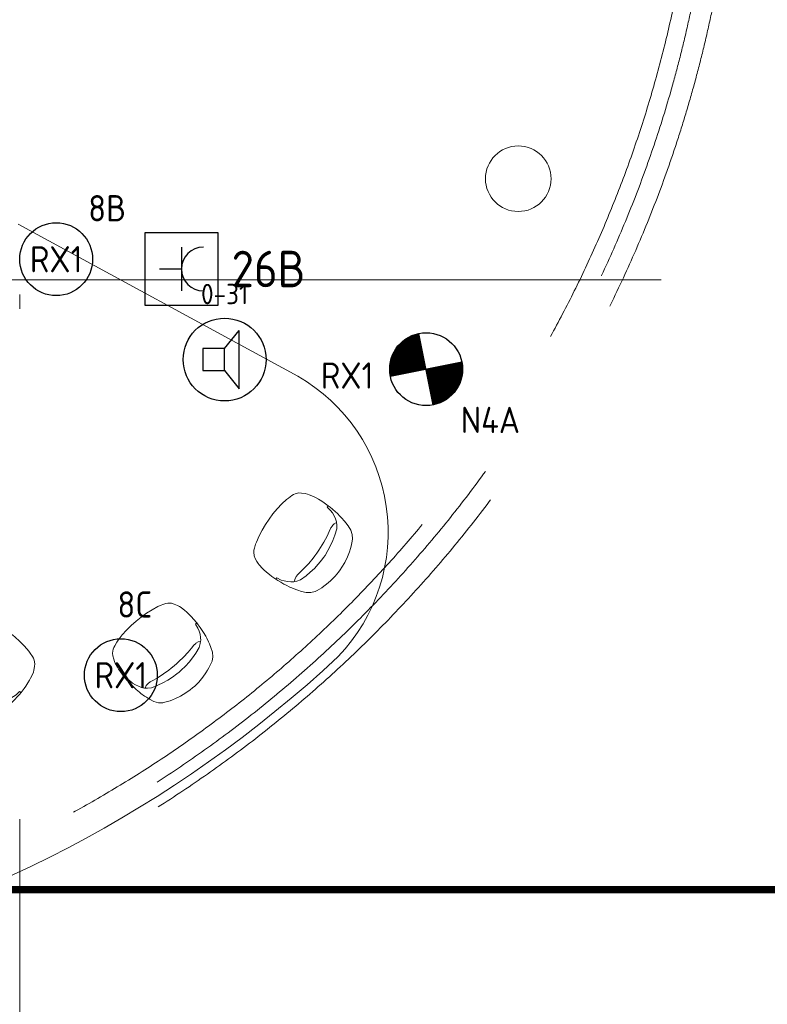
# Model space of a CAD drawing. Header units: millimetres. Extents: x -39149 to 267781, y -2340 to 58540.
# Tile 88 of 244: x 28811 to 33940, y 15429 to 22185. Entities that reach past the tile are written whole.
import ezdxf
from ezdxf.enums import TextEntityAlignment as Align

# ---------------------------------------------------------------- set-up
doc = ezdxf.new("R2010")
doc.units = ezdxf.units.MM
doc.header["$LTSCALE"] = 100
doc.header["$MEASUREMENT"] = 0
for name, pattern in [('B0605', [141, 70, -35, 1, -35]), ('B0701', [46.823999, 31.199999, -15.624]), ('CENTER', [20, 12.5, -2.5, 2.5, -2.5])]:
    doc.linetypes.add(name, pattern=pattern)
for name, color, linetype in [('00  Bestaande kolommen', 7, 'Continuous'), ('22 NC Binnenwanden', 7, 'Continuous'), ('45 Plafond', 7, 'Continuous'), ('82 Interieur', 7, 'Continuous'), ('A Stramien', 7, 'Continuous'), ('AL$1A---_ALGEMEEN--bestaand', 9, 'Continuous'), ('EL6222--_KRACHT_230', 3, 'Continuous'), ('EL6311--_LICHT_BINNEN', 3, 'Continuous'), ('EL6421--_GELUID', 3, 'Continuous'), ('handhaven - AL$1A---_ALGEMEEN', 8, 'Continuous'), ('INDELING--bestaand', 7, 'Continuous'), ('T Maatvoering 1_ 50', 7, 'Continuous')]:
    doc.layers.add(name, color=color, linetype=linetype)
doc.styles.add('buro-012', font='isocp.shx', dxfattribs={"height": 120})
doc.styles.add('BURO-018', font='isocp.shx', dxfattribs={"height": 180})
doc.styles.add('BURO-025', font='isocp.shx', dxfattribs={"height": 250})
doc.styles.add('GENERATED_STYLE_3', font='swiss.ttf', dxfattribs={"width": 0.96})

# ---------------------------------------------------------------- blocks, each defined once
blk = doc.blocks.new('Slab_174_7', base_point=(25329.4, 15471.4))
at = {"layer": '45 Plafond', "color": 8, "linetype": 'B0701', "lineweight": 0}
blk.add_lwpolyline([(25329.4, 15471.4, -0.31287), (17263.9, 20902), (17411.3, 20948.6, 0.303788), (25328.1, 15624.9, 0.993759), (25224.5, 32376.1, 0.301277), (17411.3, 27028), (17264, 27099.3, -0.309474), (25224, 32530.6, -0.992368)], format="xyb", close=True, dxfattribs=at)
blk = doc.blocks.new('Slab_319_7', base_point=(28935.9, 24000.6))
at = {"layer": '45 Plafond', "color": 8, "linetype": 'B0701', "lineweight": 0}
blk.add_lwpolyline([(28935.9, 24000.6, -1), (21486.6, 24000.6), (21487.1, 24000.6, -1), (28935.5, 24000.6)], format="xyb", close=True, dxfattribs=at)
blk = doc.blocks.new('Designstoel 12 14_2')
at = {"layer": '82 Interieur', "color": 8, "linetype": 'Continuous', "lineweight": 0}
for p, q in [((88.6, 546.4), (65, 526.8)), ((102.2, 553.1), (88.6, 546.4)), ((135.4, 567.5), (102.2, 553.1)), ((151.7, 573.3), (135.4, 567.5)), ((173.3, 580.4), (151.7, 573.3)), ((209.5, 589.7), (173.3, 580.4)), ((252.3, 596.9), (209.5, 589.7)), ((290.3, 599.8), (252.3, 596.9)), ((310, 600), (290.3, 599.8)), ((329.7, 599.8), (310, 600)), ((367.7, 596.9), (329.7, 599.8)), ((410.5, 589.7), (367.7, 596.9)), ((446.7, 580.4), (410.5, 589.7)), ((468.3, 573.3), (446.7, 580.4)), ((484.6, 567.5), (468.3, 573.3)), ((517.8, 553.1), (484.6, 567.5)), ((531.4, 546.4), (517.8, 553.1)), ((555, 526.8), (531.4, 546.4)), ((46.7, 500.9), (34.1, 468.9)), ((65, 526.8), (46.7, 500.9)), ((573.3, 500.9), (555, 526.8)), ((585.9, 468.9), (573.3, 500.9)), ((21.8, 429.8), (15.1, 401.2)), ((26.4, 444.8), (21.8, 429.8)), ((34.1, 468.9), (26.4, 444.8)), ((73.4, 402.5), (96.1, 418.2)), ((96.1, 418.2), (139.1, 432.7)), ((139.1, 432.7), (176.2, 442.6)), ((176.2, 442.6), (213.9, 450)), ((213.9, 450), (252.2, 455)), ((252.2, 455), (290.7, 457.5)), ((290.7, 457.5), (310, 457.5)), ((310, 457.5), (329.3, 457.5)), ((329.3, 457.5), (367.8, 455)), ((367.8, 455), (406.1, 450)), ((406.1, 450), (443.8, 442.6)), ((443.8, 442.6), (480.9, 432.7)), ((480.9, 432.7), (523.9, 418.2)), ((523.9, 418.2), (546.6, 402.5)), ((593.6, 444.8), (585.9, 468.9)), ((598.2, 429.8), (593.6, 444.8)), ((604.9, 401.2), (598.2, 429.8)), ((5.1, 342.6), (2.8, 317)), ((7.4, 358.4), (5.1, 342.6)), ((12, 387.6), (7.4, 358.4)), ((15.1, 401.2), (12, 387.6)), ((23.7, 331), (33.2, 351.6)), ((33.2, 351.6), (45.3, 371.6)), ((45.3, 371.6), (57.1, 387.5)), ((57.1, 387.5), (61.2, 391.3)), ((61.2, 391.3), (73.4, 402.5)), ((77.2, 383.4), (61.2, 391.3)), ((94.5, 381), (77.2, 383.4)), ((95.6, 380.9), (94.5, 381)), ((114, 381.4), (95.6, 380.9)), ((139.4, 386), (114, 381.4)), ((175.2, 392.7), (139.4, 386)), ((220.2, 398.6), (175.2, 392.7)), ((265, 402.1), (220.2, 398.6)), ((285.6, 402.6), (265, 402.1)), ((310, 403.3), (285.6, 402.6)), ((334.4, 402.6), (310, 403.3)), ((355, 402.1), (334.4, 402.6)), ((399.8, 398.6), (355, 402.1)), ((444.8, 392.7), (399.8, 398.6)), ((480.6, 386), (444.8, 392.7)), ((506, 381.4), (480.6, 386)), ((524.4, 380.9), (506, 381.4)), ((525.5, 381), (524.4, 380.9)), ((542.8, 383.4), (525.5, 381)), ((558.8, 391.3), (542.8, 383.4)), ((546.6, 402.5), (558.8, 391.3)), ((562.9, 387.5), (558.8, 391.3)), ((574.7, 371.6), (562.9, 387.5)), ((586.8, 351.6), (574.7, 371.6)), ((596.3, 331), (586.8, 351.6)), ((608, 387.6), (604.9, 401.2)), ((612.6, 358.4), (608, 387.6)), ((614.9, 342.6), (612.6, 358.4)), ((617.2, 317), (614.9, 342.6)), ((1, 294.1), (0, 278.1)), ((0, 278.1), (0.2, 243.8)), ((12, 278.1), (0, 278.1)), ((2.8, 317), (1, 294.1)), ((12, 278.1), (16.9, 310)), ((16.9, 310), (23.7, 331)), ((603.1, 310), (596.3, 331)), ((608, 278.1), (603.1, 310)), ((608, 278.1), (620, 278.1)), ((619, 294.1), (617.2, 317)), ((620, 278.1), (619, 294.1)), ((619.8, 243.8), (620, 278.1)), ((0.2, 243.8), (1.1, 224)), ((1.1, 224), (2.7, 197.2)), ((617.3, 197.2), (618.9, 224)), ((618.9, 224), (619.8, 243.8)), ((2.7, 197.2), (5.4, 173.9)), ((5.4, 173.9), (7.5, 159.8)), ((7.5, 159.8), (14.5, 128.1)), ((605.5, 128.1), (612.5, 159.8)), ((612.5, 159.8), (614.6, 173.9)), ((614.6, 173.9), (617.3, 197.2)), ((14.5, 128.1), (18.2, 115.5)), ((18.2, 115.5), (23.7, 101.7)), ((23.7, 101.7), (35.1, 78.8)), ((35.1, 78.8), (44.5, 62.8)), ((575.5, 62.8), (584.9, 78.8)), ((584.9, 78.8), (596.3, 101.7)), ((596.3, 101.7), (601.8, 115.5)), ((601.8, 115.5), (605.5, 128.1)), ((44.5, 62.8), (65, 46.3)), ((65, 46.3), (76.6, 39.3)), ((76.6, 39.3), (88.6, 34.3)), ((88.6, 34.3), (115.9, 24.9)), ((115.9, 24.9), (130.9, 20.4)), ((130.9, 20.4), (175.4, 11.4)), ((175.4, 11.4), (220.4, 5)), ((220.4, 5), (265.7, 1.2)), ((265.7, 1.2), (310, 0)), ((310, 0), (354.3, 1.2)), ((354.3, 1.2), (399.6, 5)), ((399.6, 5), (444.6, 11.4)), ((444.6, 11.4), (489.1, 20.4)), ((489.1, 20.4), (504.1, 24.9)), ((504.1, 24.9), (531.4, 34.3)), ((531.4, 34.3), (543.4, 39.3)), ((543.4, 39.3), (555, 46.3)), ((555, 46.3), (575.5, 62.8))]:
    blk.add_line(p, q, dxfattribs=at)
blk = doc.blocks.new('Column_42_7', base_point=(32231.9, 21094))
at = {"layer": '00  Bestaande kolommen', "color": 8, "linetype": 'Continuous', "lineweight": 0}
blk.add_circle((32231.9, 21094), 225, dxfattribs=at)
blk = doc.blocks.new('Standard grid marker_5')
at = {"layer": 'A Stramien', "color": 8, "linetype": 'B0605', "lineweight": 0}
blk.add_line((4000, 0), (46810.5, 0), dxfattribs=at)
at = {"layer": 'A Stramien', "color": 4, "lineweight": 0, "style": 'GENERATED_STYLE_3'}
blk.add_attdef('AC_MARKERTEXT_1', text='', height=100, dxfattribs=at).set_placement((-139.2, -80), align=Align.BOTTOM_LEFT)
blk = doc.blocks.new('Standard grid marker_15')
at = {"layer": 'A Stramien', "color": 8, "linetype": 'B0605', "lineweight": 0}
blk.add_line((4000, 0), (46394.8, 0), dxfattribs=at)
at = {"layer": 'A Stramien', "color": 4, "lineweight": 0, "style": 'GENERATED_STYLE_3'}
blk.add_attdef('AC_MARKERTEXT_1', text='', height=100, rotation=90, dxfattribs=at).set_placement((-20, -41.9), align=Align.BOTTOM_LEFT)
blk = doc.blocks.new('E00497')
at = {"color": 0}
for p, q in [((0, 0.75), (1, 2)), ((1, -2), (1, 2)), ((0, 0.75), (-1.5, 0.75)), ((0, -0.75), (0, 0.75)), ((-1.5, -0.75), (0, -0.75)), ((0, -0.75), (1, -2))]:
    blk.add_line(p, q, dxfattribs=at)
blk.add_line((-1.5, 0.75), (-1.5, -0.75))
blk.add_circle((0, 0), 2.841, dxfattribs=at)
at = {"color": 0, "linetype": 'Continuous', "style": 'BURO-018'}
blk.add_attdef('TEXT1', text='', height=1.8, dxfattribs=at).set_placement((0, 4.5), align=Align.MIDDLE)
at = {"color": 0, "linetype": 'Continuous', "style": 'BURO-018', "flags": 1}
blk.add_attdef('ARTICLECODE', text='', height=1.8, dxfattribs=at).set_placement((0, 0), align=Align.MIDDLE)
blk = doc.blocks.new('111304O')
at = {"layer": 'AL$1A---_ALGEMEEN--bestaand', "color": 0, "linetype": 'Continuous'}
for p, q in [((-2.5, 2.5), (2.5, 2.5)), ((-2.5, -2.5), (-2.5, 2.5)), ((2.5, 2.5), (2.5, -2.5)), ((-1.5, 0), (1.5, 0)), ((0, -1.5), (0, 0)), ((2.5, -2.5), (-2.5, -2.5))]:
    blk.add_line(p, q, dxfattribs=at)
blk.add_arc((0, 1.5), 1.5, 180, 0, dxfattribs=at)
at = {"layer": 'AL$1A---_ALGEMEEN--bestaand', "color": 0, "linetype": 'Continuous', "style": 'BURO-018'}
for tag, p in [('CIRCUIT', (0, 4)), ('PANEL', (0, 4)), ('SUBCIRCUIT', (4.5, 4))]:
    blk.add_attdef(tag, text='', height=1.8, dxfattribs=at).set_placement(p, align=Align.MIDDLE)
at = {"layer": 'AL$1A---_ALGEMEEN--bestaand', "color": 0, "linetype": 'Continuous', "style": 'BURO-018', "flags": 1}
for tag, p in [('POWERCODE', (13, 4)), ('ARTICLECODE', (0, 0))]:
    blk.add_attdef(tag, text='', height=1.8, dxfattribs=at).set_placement(p, align=Align.MIDDLE)
blk = doc.blocks.new('1115B3A')
at = {"layer": 'handhaven - AL$1A---_ALGEMEEN', "color": 0, "linetype": 'Continuous'}
blk.add_circle((0, 0), 2.5, dxfattribs=at)
at = {"layer": 'handhaven - AL$1A---_ALGEMEEN', "color": 0, "linetype": 'Continuous', "style": 'BURO-018'}
for tag, p in [('CIRCUIT', (0, 5)), ('PANEL', (0, 5)), ('SUBCIRCUIT', (4.5, 5)), ('LIGHTFIXTURECODE', (0, 0)), ('SWITCHCODE', (4.5, -1))]:
    blk.add_attdef(tag, text='', height=1.8, dxfattribs=at).set_placement(p, align=Align.MIDDLE)
blk = doc.blocks.new('E00018')
at = {"color": 0, "linetype": 'Continuous'}
for p, q in [((-1.768, -1.768), (1.768, 1.768)), ((1.768, -1.768), (-1.768, 1.768))]:
    blk.add_line(p, q, dxfattribs=at)
at = {"color": 0, "linetype": 'Continuous', "const_width": 2.5}
for points in [[(-0.884, 0.884, -0.198912), (0, 1.25, -0.198912), (0.884, 0.884, -1)], [(-0.884, -0.884, 0.198912), (0, -1.25, 0.198912), (0.884, -0.884, 1)]]:
    blk.add_lwpolyline(points, format="xyb", dxfattribs=at)
blk = doc.blocks.new('1115B3A-NO1')
at = {"color": 0, "linetype": 'Continuous'}
blk.add_circle((0, 0), 2.5, dxfattribs=at)
at = {"color": 0, "zscale": 100}
blk.add_blockref('E00018', (0, 0), dxfattribs=at)
at = {"color": 0, "linetype": 'Continuous', "style": 'BURO-018'}
for tag, p in [('CIRCUIT', (0, 5)), ('PANEL', (0, 5)), ('SUBCIRCUIT', (4.5, 5)), ('LIGHTFIXTURECODE', (0, 0)), ('SWITCHCODE', (4.5, -1))]:
    blk.add_attdef(tag, text='', height=1.8, dxfattribs=at).set_placement(p, align=Align.MIDDLE)

msp = doc.modelspace()

# ---------------------------------------------------------------- linework, layer by layer
at = {"layer": '22 NC Binnenwanden', "color": 8, "linetype": 'Continuous', "lineweight": 0}
msp.add_lwpolyline([(28801.3, 20781.9), (30718.7, 19739.4, -0.486893), (30997.1, 17815.1, -0.272459), (22585.6, 15955.7, -0.329717), (21617.5, 17214.5)], format="xyb", dxfattribs=at)
at = {"layer": 'INDELING--bestaand', "linetype": 'CENTER', "const_width": 50}
msp.add_lwpolyline([(-5556.7, 16215), (-5205.7, 16215), (52063.8, 16215)], dxfattribs=at)
at = {"layer": 'T Maatvoering 1_ 50', "color": 8, "linetype": 'B0701', "lineweight": 0}
msp.add_arc((25211.3, 24000.6), 8267, 201.34539, 158.65453, dxfattribs=at)

# ---------------------------------------------------------------- block references
at = {"layer": '00  Bestaande kolommen', "color": 3, "lineweight": 0}
msp.add_blockref('Column_42_7', (32231.9, 21094), dxfattribs=at)
at = {"layer": '45 Plafond', "color": 1, "linetype": 'B0701', "lineweight": 0}
for name, p in [('Slab_174_7', (25329.4, 15471.4)), ('Slab_319_7', (28935.9, 24000.6))]:
    msp.add_blockref(name, p, dxfattribs=at)
at = {"layer": '82 Interieur', "color": 30, "linetype": 'Continuous', "lineweight": 0, "xscale": -1, "zscale": 1000}
for p, rotation in [((30342.4, 18506.3), 234.6013672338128), ((29373.2, 17858.8), 220.174919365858), ((28498, 18166.2), 142.4949725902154)]:
    msp.add_blockref('Designstoel 12 14_2', p, dxfattribs=dict(at, rotation=rotation))
at = {"layer": 'A Stramien', "color": 1, "linetype": 'Continuous', "lineweight": 0, "zscale": 1000, "rotation": 270}
msp.add_blockref('Standard grid marker_15', (28811.5, 48900), dxfattribs=at)
at = {"layer": 'A Stramien', "color": 1, "linetype": 'Continuous', "lineweight": 0, "zscale": 1000}
msp.add_blockref('Standard grid marker_5', (-5988.5, 20400), dxfattribs=at)
at = {"layer": 'EL6222--_KRACHT_230', "linetype": 'Continuous'}
ref = msp.add_blockref('111304O', (29921.3, 20474.7), dxfattribs=dict(at, xscale=100, yscale=100, zscale=100, rotation=270))
ref.add_attrib('CIRCUIT', '26B', dxfattribs={"layer": '0', "linetype": 'ByBlock', "height": 250, "style": 'BURO-025'}).set_placement((30518.7, 20474.7), align=Align.MIDDLE)
at = {"layer": 'EL6311--_LICHT_BINNEN', "linetype": 'Continuous'}
ref = msp.add_blockref('1115B3A', (29061.7, 20541.6), dxfattribs=dict(at, xscale=100, yscale=100, zscale=100))
ref.add_attrib('CIRCUIT', '8B', dxfattribs={"layer": '0', "color": 3, "linetype": 'ByBlock', "height": 180, "style": 'BURO-018'}).set_placement((29411.7, 20891.6), align=Align.MIDDLE)
ref.add_attrib('LIGHTFIXTURECODE', 'RX1', dxfattribs={"layer": '0', "color": 3, "linetype": 'ByBlock', "height": 180, "style": 'BURO-018'}).set_placement((29061.7, 20541.6), align=Align.MIDDLE)
ref = msp.add_blockref('1115B3A-NO1', (31599.6, 19787.1), dxfattribs=dict(at, xscale=100, yscale=100, zscale=100, rotation=56.32739386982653))
ref.add_attrib('CIRCUIT', 'N4A', dxfattribs={"layer": '0', "color": 3, "linetype": 'ByBlock', "height": 180, "style": 'BURO-018'}).set_placement((32040.9, 19439), align=Align.MIDDLE)
ref.add_attrib('LIGHTFIXTURECODE', 'RX1', dxfattribs={"layer": '0', "color": 3, "linetype": 'ByBlock', "height": 180, "style": 'BURO-018'}).set_placement((31057.8, 19743.5), align=Align.MIDDLE)
ref = msp.add_blockref('1115B3A', (29505.5, 17687.4), dxfattribs=dict(at, xscale=100, yscale=100, zscale=100, rotation=33.82739387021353))
ref.add_attrib('CIRCUIT', '8C', dxfattribs={"layer": '0', "color": 3, "linetype": 'ByBlock', "height": 180, "style": 'BURO-018'}).set_placement((29601.4, 18173), align=Align.MIDDLE)
ref.add_attrib('LIGHTFIXTURECODE', 'RX1', dxfattribs={"layer": '0', "color": 3, "linetype": 'ByBlock', "height": 180, "style": 'BURO-018'}).set_placement((29505.5, 17687.4), align=Align.MIDDLE)
at = {"layer": 'EL6421--_GELUID', "linetype": 'Continuous'}
ref = msp.add_blockref('E00497', (30217.2, 19852.9), dxfattribs=dict(at, xscale=100, yscale=100, zscale=100))
ref.add_attrib('TEXT1', '0-31', dxfattribs={"layer": '0', "color": 1, "linetype": 'ByBlock', "height": 140, "style": 'buro-012'}).set_placement((30217.2, 20302.9), align=Align.MIDDLE)

doc.saveas('drawing.dxf')
